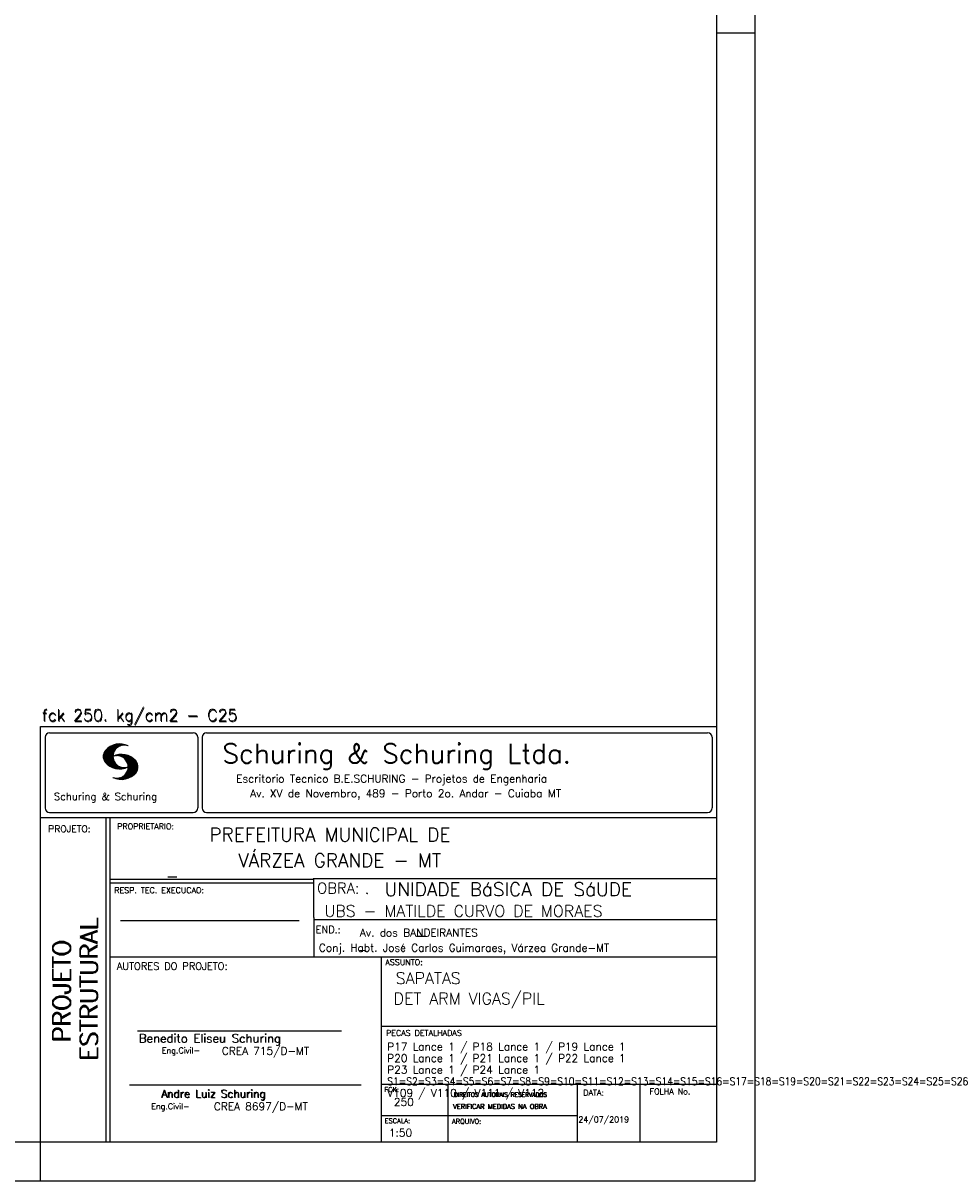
# Model space of a CAD drawing. Extents: x 0 to 89.1, y 0 to 59.4.
# Tile 6 of 8: x 65.1 to 89.1, y 0 to 30. Entities that reach past the tile are written whole.
import ezdxf

# ---------------------------------------------------------------- set-up
doc = ezdxf.new("R2010")
doc.units = 0
doc.layers.add('1', color=1, linetype='CONTINUOUS')
doc.layers.add('2', color=2, linetype='CONTINUOUS')
doc.styles.get("Standard").update_dxf_attribs({"font": 'ROMANS.SHX'})

msp = doc.modelspace()

# ---------------------------------------------------------------- linework, layer by layer
at = {"layer": '2', "linetype": 'CONTINUOUS'}
for p, q in [((84.100006, 0), (84.100006, 59.400002)), ((84.100006, 29.700001), (83.100006, 29.700001)), ((65.600006, 11.755142), (83.100006, 11.755135)), ((65.600006, 1), (65.600006, 11.755142)), ((65.715988, 11.477417), (65.715988, 9.648308)), ((65.832489, 11.593918), (69.548996, 11.593918)), ((69.665497, 11.477417), (69.665497, 9.648308)), ((69.778748, 11.477417), (69.778748, 9.648308)), ((69.895248, 11.593918), (82.867508, 11.593918)), ((82.984009, 11.477417), (82.984009, 9.648308)), ((67.221771, 10.985771), (67.52832, 11.29232)), ((67.222122, 10.971992), (67.545929, 11.295792)), ((67.222168, 11.000305), (67.508011, 11.286148)), ((67.222488, 10.958214), (67.56427, 11.300003)), ((67.224365, 11.016647), (67.488403, 11.280685)), ((67.224472, 10.94606), (67.581131, 11.302727)), ((67.226578, 11.03299), (67.465408, 11.271812)), ((67.2267, 10.934158), (67.596313, 11.303772)), ((67.228943, 10.922256), (67.612335, 11.305649)), ((67.232178, 10.911354), (67.626831, 11.306015)), ((67.232437, 11.052986), (67.439468, 11.26001)), ((67.235916, 10.900948), (67.642014, 11.307053)), ((67.239258, 11.073952), (67.410522, 11.245209)), ((67.239655, 10.890556), (67.656281, 11.307182)), ((67.243561, 10.880333), (67.66925, 11.306015)), ((67.248611, 10.871239), (67.520584, 11.143219)), ((67.252747, 11.10157), (67.374313, 11.223145)), ((67.253647, 10.862129), (67.502121, 11.110611)), ((67.258682, 10.853035), (67.491592, 11.085945)), ((67.608673, 11.2313), (67.68306, 11.305702)), ((67.638062, 11.246552), (67.69574, 11.30423)), ((67.662872, 11.257233), (67.708405, 11.302757)), ((67.681976, 11.262199), (67.721237, 11.30146)), ((67.702469, 11.268562), (67.733063, 11.299149)), ((67.718491, 11.270424), (67.744904, 11.296837)), ((67.734482, 11.272285), (67.757004, 11.294807)), ((67.750473, 11.274147), (67.768555, 11.292221)), ((67.264267, 10.84449), (67.483597, 11.06382)), ((67.270782, 10.836868), (67.47966, 11.045746)), ((67.277298, 10.829247), (67.475876, 11.027817)), ((67.283813, 10.821625), (67.474167, 11.011971)), ((67.290558, 10.814232), (67.473114, 10.99678)), ((67.296936, 10.807419), (67.470306, 10.980797)), ((67.304733, 10.800133), (67.473206, 10.968597)), ((67.311829, 10.793083), (67.474121, 10.955383)), ((67.319168, 10.786293), (67.475159, 10.942276)), ((67.326828, 10.779808), (67.477615, 10.930595)), ((67.334488, 10.773323), (67.480087, 10.918922)), ((67.342133, 10.766846), (67.482544, 10.907249)), ((67.350098, 10.760674), (67.485901, 10.896469)), ((67.358337, 10.754768), (67.489655, 10.886078)), ((67.366577, 10.748863), (67.493408, 10.875694)), ((67.374802, 10.742966), (67.497208, 10.865356)), ((67.383392, 10.737427), (67.502075, 10.856102)), ((67.392227, 10.732109), (67.506958, 10.84684)), ((67.401062, 10.726807), (67.511841, 10.837578)), ((67.409882, 10.721497), (67.516922, 10.828537)), ((67.419189, 10.71666), (67.522842, 10.820305)), ((67.428635, 10.711967), (67.528748, 10.812088)), ((67.43808, 10.707275), (67.534668, 10.803864)), ((67.44754, 10.702599), (67.540802, 10.79586)), ((67.457642, 10.698563), (67.547699, 10.78862)), ((67.531494, 10.998619), (67.546158, 11.013283)), ((67.548691, 11.001663), (67.565323, 11.018303)), ((67.563156, 11.001991), (67.584885, 11.023735)), ((67.577606, 11.002319), (67.601898, 11.026611)), ((67.592072, 11.002647), (67.619476, 11.030045)), ((67.604584, 11.001007), (67.635239, 11.03167)), ((67.617233, 10.999535), (67.651505, 11.033806)), ((67.62999, 10.998154), (67.666199, 11.034363)), ((67.64122, 10.995239), (67.680893, 11.03492)), ((67.652435, 10.992317), (67.695602, 11.035484)), ((67.664337, 10.990074), (67.708984, 11.034729)), ((67.671295, 10.38913), (68.095734, 10.813568)), ((67.674881, 10.986488), (67.72316, 11.034767)), ((67.684326, 10.981789), (67.736191, 11.033653)), ((67.685135, 10.388832), (68.100952, 10.804665)), ((67.694321, 10.977654), (67.748459, 11.031792)), ((67.698959, 10.388527), (68.104996, 10.794571)), ((67.704605, 10.973801), (67.761597, 11.0308)), ((67.71431, 10.969368), (67.773758, 11.028824)), ((67.722412, 10.963333), (67.785233, 11.026146)), ((67.732498, 10.959282), (67.797607, 11.024391)), ((67.740387, 10.953033), (67.808838, 11.021484)), ((67.749115, 10.947632), (67.819702, 11.018219)), ((67.756165, 10.940536), (67.830765, 11.015137)), ((67.765198, 10.93544), (67.841873, 11.012115)), ((67.77211, 10.928207), (67.852234, 11.008339)), ((67.779831, 10.921783), (67.86261, 11.004555)), ((67.785919, 10.913734), (67.873306, 11.001122)), ((67.794006, 10.907692), (67.883316, 10.997002)), ((67.799911, 10.899467), (67.892731, 10.992279)), ((67.806625, 10.892029), (67.902451, 10.987854)), ((67.811752, 10.883018), (67.912231, 10.983505)), ((67.817657, 10.874802), (67.921875, 10.979012)), ((67.822357, 10.554344), (68.091095, 10.823074)), ((67.823761, 10.866768), (67.930435, 10.973442)), ((67.829498, 10.858353), (67.940002, 10.968857)), ((67.833527, 10.848244), (67.948654, 10.963379)), ((67.838394, 10.838989), (67.957047, 10.957634)), ((67.840729, 10.586838), (68.086777, 10.832893)), ((67.843323, 10.829773), (67.965561, 10.952019)), ((67.848358, 10.817596), (67.975677, 10.944923)), ((67.848709, 10.608963), (68.081818, 10.842072)), ((67.852341, 10.806755), (67.985031, 10.939453)), ((67.856201, 10.794724), (67.99379, 10.932312)), ((67.856934, 10.63131), (68.075089, 10.849472)), ((67.859863, 10.781189), (68.003067, 10.924393)), ((67.860703, 10.649239), (68.070358, 10.858894)), ((67.862656, 10.768639), (68.011749, 10.91774)), ((67.865173, 10.667847), (68.063507, 10.866165)), ((67.865234, 10.753647), (68.02092, 10.90934)), ((67.866241, 10.683037), (68.057556, 10.874352)), ((67.866318, 10.73967), (68.029205, 10.90255)), ((67.867294, 10.698235), (68.049774, 10.880722)), ((67.867905, 10.725861), (68.036682, 10.894646)), ((67.868118, 10.711845), (68.043793, 10.887527)), ((67.467743, 10.694519), (67.554611, 10.781387)), ((67.477829, 10.690483), (67.561508, 10.774155)), ((67.488205, 10.686714), (67.568588, 10.767105)), ((67.499008, 10.683372), (67.576477, 10.760849)), ((67.509796, 10.680031), (67.584366, 10.754601)), ((67.520599, 10.676697), (67.592255, 10.74836)), ((67.532074, 10.674026), (67.600327, 10.742287)), ((67.543625, 10.671448), (67.609238, 10.737053)), ((67.555176, 10.668869), (67.618134, 10.731819)), ((67.5672, 10.666748), (67.627045, 10.726585)), ((67.579605, 10.665009), (67.636261, 10.721664)), ((67.591995, 10.663277), (67.646255, 10.717522)), ((67.604782, 10.661919), (67.65625, 10.713379)), ((67.618134, 10.66114), (67.666229, 10.709244)), ((67.6315, 10.660355), (67.67691, 10.705772)), ((67.645309, 10.660042), (67.688126, 10.70285)), ((67.65976, 10.660355), (67.699341, 10.699936)), ((67.67421, 10.660667), (67.710678, 10.697136)), ((67.690598, 10.661674), (67.723846, 10.694931)), ((67.70816, 10.663521), (67.737625, 10.692986)), ((67.713776, 10.389206), (68.107529, 10.782967)), ((67.725296, 10.665939), (67.750778, 10.691422)), ((67.728806, 10.390091), (68.110825, 10.77211)), ((67.741867, 10.668861), (67.765747, 10.692741)), ((67.744095, 10.391251), (68.114105, 10.761261)), ((67.760269, 10.672806), (67.780136, 10.69268)), ((67.760544, 10.393555), (68.11557, 10.748596)), ((67.776978, 10.395859), (68.117249, 10.736137)), ((67.780106, 10.677895), (67.794464, 10.692261)), ((67.794464, 10.692261), (67.796539, 10.694336)), ((67.794861, 10.399597), (68.118942, 10.723679)), ((67.798126, 10.683296), (67.810562, 10.69574)), ((67.813049, 10.403664), (68.118515, 10.709122)), ((67.817169, 10.689835), (67.825378, 10.698044)), ((67.832825, 10.409302), (68.118134, 10.694611)), ((67.833084, 10.695976), (67.839569, 10.702461)), ((67.853302, 10.415634), (68.117767, 10.680092)), ((67.876404, 10.424599), (68.113495, 10.66169)), ((67.901276, 10.435333), (68.110229, 10.644287)), ((67.929581, 10.449501), (68.101624, 10.621544)), ((67.966125, 10.471909), (68.08902, 10.594803)), ((68.045029, 10.536674), (68.057724, 10.54937)), ((67.550323, 10.409546), (67.562592, 10.421799)), ((67.561462, 10.40654), (67.576416, 10.421486)), ((67.572601, 10.403542), (67.590225, 10.421173)), ((67.583755, 10.400551), (67.606155, 10.422958)), ((67.595673, 10.398346), (67.622162, 10.424828)), ((67.607605, 10.396141), (67.639587, 10.428116)), ((67.619553, 10.393929), (67.658707, 10.43309)), ((67.632141, 10.392387), (67.679932, 10.440178)), ((67.644958, 10.391075), (67.704071, 10.450188)), ((67.657776, 10.389755), (67.737152, 10.469131)), ((65.600006, 9.399994), (83.100006, 9.399994)), ((65.832489, 9.531807), (69.548996, 9.531807)), ((67.300385, 5.799995), (67.300385, 9.399994)), ((67.400391, 5.799995), (67.400391, 9.399994)), ((69.895248, 9.531807), (82.867508, 9.531807)), ((83.100006, 9.399994), (83.100006, 1)), ((72.668579, 7.799995), (67.400391, 7.799995)), ((83.100006, 7.814748), (72.656072, 7.814748)), ((72.668579, 6.816429), (72.668579, 7.814748)), ((72.668579, 7.699995), (67.400391, 7.699995)), ((67.670311, 6.739054), (72.288887, 6.739054)), ((72.668579, 6.816429), (72.668579, 5.799995)), ((72.668579, 6.7647), (83.100006, 6.764707)), ((67.300385, 1), (67.300385, 5.799995)), ((67.400391, 1), (67.400391, 5.799995)), ((67.400391, 5.799995), (83.100006, 5.799995)), ((74.420959, 4.799995), (74.420959, 5.799995)), ((74.420959, 1), (74.420959, 4.799995)), ((74.420958, 4.005768), (83.100005, 4.005775)), ((68.11142, 3.880456), (73.389854, 3.880456)), ((67.897606, 2.480272), (73.894493, 2.480272)), ((74.420959, 2.505768), (83.100006, 2.505775)), ((76.14679, 1), (76.14679, 2.505775)), ((79.496475, 1), (79.496475, 2.505775)), ((81.120974, 1), (81.120974, 2.505774)), ((74.420959, 1.691734), (79.496475, 1.691742)), ((65.600006, 0), (65.600006, 1)), ((83.100006, 1), (65.600006, 1)), ((0, 0), (84.100006, 0))]:
    msp.add_line(p, q, dxfattribs=at)
msp.add_lwpolyline([(83.100006, 1), (2.5, 1), (2.5, 58.400002), (83.100006, 58.400002), (83.100006, 1)], dxfattribs=at)
for centre, radius, start, end in [((65.832489, 11.477417), 0.116502, 90, 180), ((69.548996, 11.477417), 0.116502, 0, 90), ((69.895248, 11.477417), 0.116502, 90, 180), ((82.867508, 11.477417), 0.116502, 0, 90), ((67.465149, 10.982269), 0.243989, 140.229431, 231.895096), ((67.648087, 10.815277), 0.491555, 63.393265, 138.909058), ((67.763229, 10.98333), 0.291044, 68.851509, 291.148499), ((67.648087, 11.15139), 0.491555, 218.229782, 296.60672), ((67.692337, 10.543831), 0.491555, 41.090942, 116.606735), ((67.577194, 10.711891), 0.291044, 248.851501, 111.148491), ((67.875275, 10.710823), 0.243989, 308.104889, 39.770576), ((67.692337, 10.879951), 0.491555, 243.393265, 321.770233), ((65.832489, 9.648308), 0.116502, 180, 270), ((69.548996, 9.648308), 0.116502, 270, 0), ((69.895248, 9.648308), 0.116502, 180, 270), ((82.867508, 9.648308), 0.116502, 270, 0)]:
    msp.add_arc(centre, radius, start, end, dxfattribs=at)

# ---------------------------------------------------------------- texts
at = {"layer": '1', "linetype": 'CONTINUOUS'}
for s, height, p in [('PREFEITURA MUNICIPAL DE', 0.35, (69.967754, 8.785075)), ('VÁRZEA GRANDE - MT', 0.35, (70.716987, 8.118506)), ('_', 0.35, (68.88924, 7.899706)), ('UNIDADE BáSICA DE SáUDE', 0.35, (74.501919, 7.371094)), ('.', 0.3, (73.984333, 7.423969)), ('UBS - MATILDE CURVO DE MORAES', 0.3, (72.946369, 6.831837)), ('Av. dos BANDEIRANTES', 0.2, (73.86333, 6.322955)), ('_', 0.35, (75.330094, 6.362007)), ('Conj. Habt. José Carlos Guimaraes, Várzea Grande-MT', 0.2, (72.803273, 5.930193)), ('_', 0.2, (73.86333, 5.982955)), ('SAPATAS', 0.3, (74.791907, 5.09393)), ('DET ARM VIGAS/PIL', 0.3, (74.737424, 4.567268)), ('P17 Lance 1 / P18 Lance 1 / P19 Lance 1', 0.2, (74.571808, 3.37457)), ('P20 Lance 1 / P21 Lance 1 / P22 Lance 1', 0.2, (74.571808, 3.07457)), ('P23 Lance 1 / P24 Lance 1', 0.2, (74.571808, 2.77457)), ('S1=S2=S3=S4=S5=S6=S7=S8=S9=S10=S11=S12=S13=S14=S15=S16=S17=S18=S19=S20=S21=S22=S23=S24=S25=S26', 0.2, (74.571808, 2.47457)), ('V109 / V110 / V111 / V112', 0.2, (74.571808, 2.17457)), ('250', 0.2, (74.745692, 1.940266)), ('24/07/2019', 0.15, (79.520414, 1.512631))]:
    msp.add_text(s, height=height, dxfattribs=at).set_placement(p)
at = {"layer": '2', "linetype": 'CONTINUOUS'}
for s, height, p in [('fck 250. kg/cm2 - C25', 0.3, (65.628578, 11.907463)), ('fck 250. kg/cm2 - C25', 0.3, (65.641754, 11.880586)), ('Schuring & Schuring Ltda.', 0.5, (70.306839, 10.806786)), ('Escritorio Tecnico B.E.SCHURING - Projetos de Engenharia', 0.2, (70.664673, 10.308487)), ('Schuring & Schuring', 0.19, (65.944336, 9.851486)), ('Av. XV de Novembro, 489 - Porto 2o. Andar - Cuiaba MT', 0.2, (71.023193, 9.925888)), ('PROJETO:', 0.175, (65.793152, 9.02159)), ('PROPRIETARIO:', 0.15, (67.584534, 9.097366)), ('RESP. TEC. EXECUCAO:', 0.15, (67.506004, 7.444514)), ('OBRA:', 0.278755, (72.755102, 7.434759)), ('END.:', 0.185837, (72.717902, 6.410233)), ('ASSUNTO:', 0.15, (74.525462, 5.581304)), ('AUTORES DO PROJETO:', 0.185837, (67.572014, 5.463953)), ('PECAS DETALHADAS', 0.15, (74.54287, 3.751117)), ('Benedito Eliseu Schuring', 0.22, (68.138321, 3.577287)), ('Benedito Eliseu Schuring', 0.22, (68.149795, 3.577287)), ('Eng.Civil-', 0.15, (68.737209, 3.298847)), ('CREA 715/D-MT', 0.2, (70.290742, 3.262761)), ('FCK:', 0.125, (74.500763, 2.299423)), ('Andre Luiz Schuring', 0.2, (68.716738, 2.158081)), ('Andre Luiz Schuring', 0.2, (68.734296, 2.149201)), ('DIREITOS AUTORAIS RESERVADOS', 0.11, (76.294724, 2.176125)), ('DIREITOS AUTORAIS RESERVADOS', 0.11, (76.303696, 2.176125)), ('DATA:', 0.15, (79.648044, 2.2071)), ('FOLHA No.', 0.15, (81.365514, 2.23814)), ('Eng.Civil-', 0.15, (68.462773, 1.853248)), ('CREA 8697/D-MT', 0.2, (70.08334, 1.825346)), ('VERIFICAR MEDIDAS NA OBRA', 0.125, (76.271484, 1.861862)), ('VERIFICAR MEDIDAS NA OBRA', 0.125, (76.280457, 1.861862)), ('ESCALA:', 0.125, (74.507034, 1.490738)), ('ARQUIVO:', 0.125, (76.249054, 1.475601)), ('1:50', 0.2, (74.617035, 1.144112))]:
    msp.add_text(s, height=height, dxfattribs=at).set_placement(p)
for s, p in [('ESTRUTURAL', (67.07373, 3.12536)), ('ESTRUTURAL', (67.07373, 3.094507)), ('PROJETO', (66.369095, 3.606125)), ('PROJETO', (66.369095, 3.575272))]:
    msp.add_text(s, height=0.45, rotation=90, dxfattribs=at).set_placement(p)

doc.saveas('drawing.dxf')
